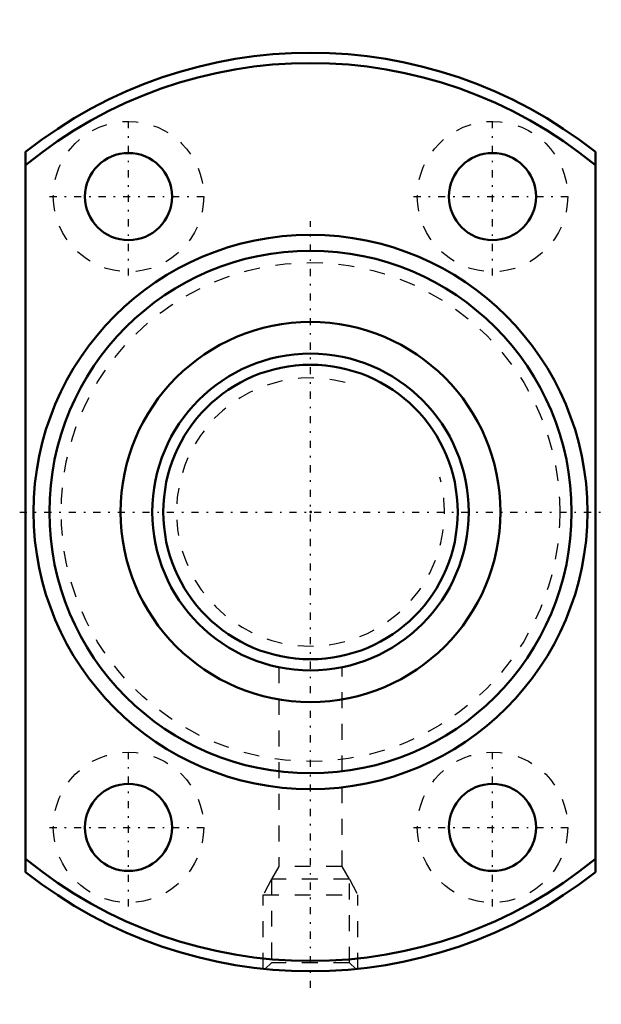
# Model space of a CAD drawing. Header units: millimetres. Extents: x -18.4 to 18.4, y -31.1 to 31.1.
import ezdxf

# ---------------------------------------------------------------- set-up
doc = ezdxf.new("R2010")
doc.units = ezdxf.units.MM
doc.linetypes.add('Center', pattern=[1.5, 0.45, -0.5, 0.05, -0.5])
doc.linetypes.add('Dashed', pattern=[2, 1, -1])
for name, color, linetype, lineweight in [('2d ConnectionPoints', 7, 'Continuous', 50), ('AM_0', 7, 'Continuous', 50), ('AM_5', 3, 'Continuous', 25), ('AM_7', 7, 'Center', 25), ('AM_9', 6, 'Dashed', 25)]:
    doc.layers.add(name, color=color, linetype=linetype, lineweight=lineweight)

# ---------------------------------------------------------------- blocks, each defined once
blk = doc.blocks.new('1_DK_2006_4RR0Nut_0_in_DK2006_4RRG1_71LC0_000_2')
at = {"layer": 'AM_0'}
for p, q in [((-18, -22.738), (-18, 22.738)), ((18, 22.738), (18, -22.738))]:
    blk.add_line(p, q, dxfattribs=at)
for centre, radius in [((-11.5, 19.919), 2.75), ((11.5, 19.919), 2.75), ((0, 0), 17.5), ((0, 0), 16.5), ((0, 0), 12), ((-11.5, -19.919), 2.75), ((11.5, -19.919), 2.75)]:
    blk.add_circle(centre, radius, dxfattribs=at)
for radius, start, end in [(29, 51.63349, 128.36651), (28.35, 50.5859, 129.4141), (28.35, 230.5859, 309.4141), (29, 231.63349, 308.36651)]:
    blk.add_arc((0, 0), radius, start, end, dxfattribs=at)
at = {"layer": 'AM_5', "linetype": 'Dashed'}
for p, q in [((-2.459, -23.18), (-3, -24.18)), ((2.459, -23.18), (3, -24.18)), ((-3, -28.844), (-3, -24.18)), ((-3, -24.18), (3, -24.18)), ((3, -28.844), (3, -24.18))]:
    blk.add_line(p, q, dxfattribs=at)
at = {"layer": 'AM_7'}
for p, q in [((-11.5, 14.931), (-11.5, 24.906)), ((11.5, 14.931), (11.5, 24.906)), ((-16.488, 19.919), (-6.512, 19.919)), ((6.512, 19.919), (16.488, 19.919)), ((0, -30.05), (0, 18.375)), ((-18.375, 0), (18.375, 0)), ((-11.5, -24.906), (-11.5, -14.931)), ((11.5, -24.906), (11.5, -14.931)), ((-16.488, -19.919), (-6.512, -19.919)), ((6.512, -19.919), (16.488, -19.919))]:
    blk.add_line(p, q, dxfattribs=at)
at = {"layer": 'AM_9'}
for p, q in [((-2, -9.799), (-2, -22.38)), ((2, -22.38), (2, -9.798)), ((-2, -22.38), (-2.459, -23.18)), ((2, -22.38), (-2, -22.38)), ((2.459, -23.18), (2, -22.38)), ((2.459, -23.18), (-2.459, -23.18)), ((-2.459, -23.18), (-2.459, -28.459)), ((2.459, -28.459), (2.459, -23.18)), ((-2.459, -28.459), (-2.854, -28.854)), ((2.459, -28.459), (-2.459, -28.459)), ((2.855, -28.855), (2.459, -28.459))]:
    blk.add_line(p, q, dxfattribs=at)
for centre, radius in [((-11.5, 19.919), 4.75), ((11.5, 19.919), 4.75), ((0, 0), 15.75), ((-11.5, -19.919), 4.75), ((11.5, -19.919), 4.75)]:
    blk.add_circle(centre, radius, dxfattribs=at)
blk = doc.blocks.new('2_DK_2006_4RR07100_Shaft_0_in_DK2006_4RRG1_71LC0_000_2')
at = {"layer": 'AM_0'}
for radius in [10, 9.3]:
    blk.add_circle((0, 0), radius, dxfattribs=at)
at = {"layer": 'AM_5', "linetype": 'Dashed'}
blk.add_arc((0, 0), 8.467, 75, 15, dxfattribs=at)

msp = doc.modelspace()

# ---------------------------------------------------------------- linework, layer by layer
at = {"layer": '2d ConnectionPoints'}
msp.add_point((0, 0), dxfattribs=at)
msp.add_point((0, 0), dxfattribs=at)

# ---------------------------------------------------------------- block references
for name in ['1_DK_2006_4RR0Nut_0_in_DK2006_4RRG1_71LC0_000_2', '2_DK_2006_4RR07100_Shaft_0_in_DK2006_4RRG1_71LC0_000_2']:
    msp.add_blockref(name, (0, 0))

doc.saveas('drawing.dxf')
